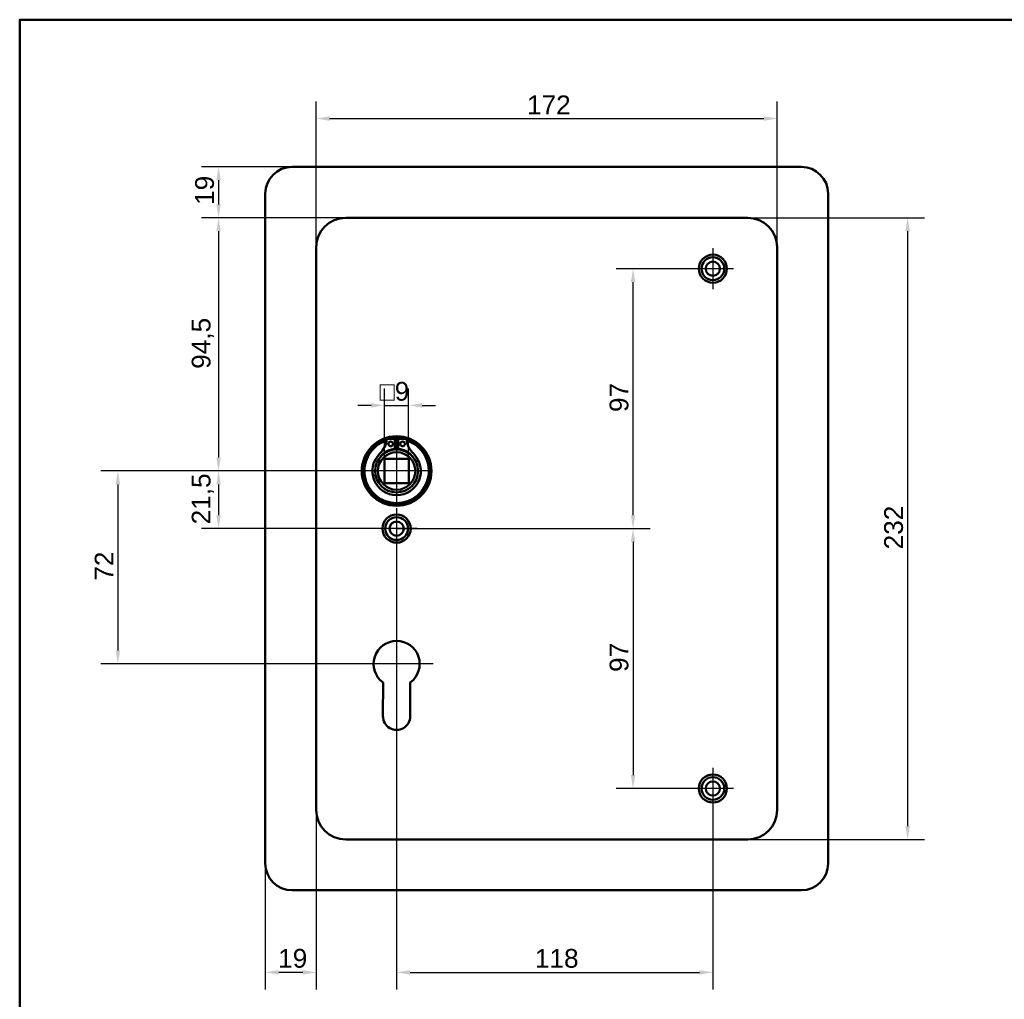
# Model space of a CAD drawing. Header units: millimetres. Extents: x 20 to 833, y 20 to 574.
# Tile 4 of 6: x 20 to 387, y 208 to 574. Entities that reach past the tile are written whole.
import ezdxf

# ---------------------------------------------------------------- set-up
doc = ezdxf.new("R2010")
doc.units = ezdxf.units.MM
doc.header["$LTSCALE"] = 2
for name, color, linetype, lineweight in [('Bemaßungen(DIN)', 7, 'Continuous', 25), ('Mittelpunktmarkierung(DIN)', 7, 'Continuous', 25), ('Sichtbare Kanten(DIN)', 7, 'Continuous', 50), ('Skizziergeometrie(DIN)', 7, 'Continuous', 50)]:
    doc.layers.add(name, color=color, linetype=linetype, lineweight=lineweight)
doc.styles.add('STANDARD-DIN~0', font='arial.ttf')
doc.dimstyles.new('CAD-LAN', dxfattribs={"dimscale": 2, "dimtxt": 3.5, "dimasz": 2.5, "dimexe": 3.175, "dimexo": 0, "dimgap": 0.8, "dimtad": 1, "dimrnd": 1e-08, "dimtxsty": 'STANDARD-DIN~0', "dimcen": 0.09, "dimdle": 10, "dimclrd": 250, "dimclre": 250, "dimclrt": 250, "dimadec": 0, "dimazin": 2, "dimtfac": 1, "dimtmove": 0, "dimatfit": 3, "dimfxl": 1, "dimtolj": 1, "dimtzin": 0, "dimlwd": 25, "dimlwe": 25, "dimarcsym": 0})

# ---------------------------------------------------------------- blocks, each defined once
blk = doc.blocks.new('Ränder Standardrahmen')
at = {"layer": 'Skizziergeometrie(DIN)', "flags": 128}
blk.add_lwpolyline([(10, 10), (10, 287), (410, 287), (410, 10), (10, 10)], dxfattribs=at)
blk = doc.blocks.new('*D8')
at = {"layer": 'Bemaßungen(DIN)', "color": 250, "linetype": 'Continuous', "lineweight": 25, "true_color": 0x3f3f3f, "transparency": 16777216}
for p, q in [((130.63, 489.06), (130.63, 543.45)), ((302.63, 489.06), (302.63, 543.45)), ((135.63, 537.1), (297.63, 537.1))]:
    blk.add_line(p, q, dxfattribs=at)
at = {"layer": 'Bemaßungen(DIN)', "color": 250, "linetype": 'Continuous', "true_color": 0x3f3f3f, "transparency": 16777216}
for points in [[(135.63, 537.93), (135.63, 536.26), (130.63, 537.1)], [(297.63, 537.93), (297.63, 536.26), (302.63, 537.1)]]:
    blk.add_solid(points, dxfattribs=at)
at = {"layer": 'Defpoints', "color": 0, "linetype": 'Continuous', "transparency": 16777216}
for p in [(302.63, 537.1), (130.63, 489.06), (302.63, 489.06)]:
    blk.add_point(p, dxfattribs=at)
at = {"layer": 'Bemaßungen(DIN)', "color": 250, "linetype": 'Continuous', "lineweight": 25, "true_color": 0x3f3f3f, "transparency": 16777216, "insert": (209.27, 545.72), "char_height": 7, "attachment_point": 1, "style": 'STANDARD-DIN~0'}
blk.add_mtext('\\A1;172', dxfattribs=at)
blk = doc.blocks.new('*D9')
at = {"layer": 'Bemaßungen(DIN)', "color": 250, "linetype": 'Continuous', "lineweight": 25, "true_color": 0x3f3f3f, "transparency": 16777216}
for p, q in [((291.63, 500.06), (357.65, 500.06)), ((351.3, 495.06), (351.3, 273.06)), ((291.63, 268.06), (357.65, 268.06))]:
    blk.add_line(p, q, dxfattribs=at)
at = {"layer": 'Bemaßungen(DIN)', "color": 250, "linetype": 'Continuous', "true_color": 0x3f3f3f, "transparency": 16777216}
for points in [[(350.47, 495.06), (352.14, 495.06), (351.3, 500.06)], [(350.47, 273.06), (352.14, 273.06), (351.3, 268.06)]]:
    blk.add_solid(points, dxfattribs=at)
at = {"layer": 'Defpoints', "color": 0, "linetype": 'Continuous', "transparency": 16777216}
for p in [(291.63, 500.06), (291.63, 268.06), (351.3, 268.06)]:
    blk.add_point(p, dxfattribs=at)
at = {"layer": 'Bemaßungen(DIN)', "color": 250, "linetype": 'Continuous', "lineweight": 25, "true_color": 0x3f3f3f, "transparency": 16777216, "insert": (342.55, 376.3), "char_height": 7, "attachment_point": 1, "rotation": 90, "style": 'STANDARD-DIN~0'}
blk.add_mtext('\\A1;232', dxfattribs=at)
blk = doc.blocks.new('*D10')
at = {"layer": 'Bemaßungen(DIN)', "color": 250, "linetype": 'Continuous', "lineweight": 25, "true_color": 0x3f3f3f, "transparency": 16777216}
for p, q in [((141.63, 500.06), (87.85, 500.06)), ((94.2, 495.06), (94.2, 410.56)), ((160.63, 405.56), (87.85, 405.56))]:
    blk.add_line(p, q, dxfattribs=at)
at = {"layer": 'Bemaßungen(DIN)', "color": 250, "linetype": 'Continuous', "true_color": 0x3f3f3f, "transparency": 16777216}
for points in [[(93.37, 495.06), (95.04, 495.06), (94.2, 500.06)], [(93.37, 410.56), (95.04, 410.56), (94.2, 405.56)]]:
    blk.add_solid(points, dxfattribs=at)
at = {"layer": 'Defpoints', "color": 0, "linetype": 'Continuous', "transparency": 16777216}
for p in [(141.63, 500.06), (94.2, 405.56), (160.63, 405.56)]:
    blk.add_point(p, dxfattribs=at)
at = {"layer": 'Bemaßungen(DIN)', "color": 250, "linetype": 'Continuous', "lineweight": 25, "true_color": 0x3f3f3f, "transparency": 16777216, "insert": (84.19, 443.69), "char_height": 7, "attachment_point": 1, "rotation": 90, "style": 'STANDARD-DIN~0'}
blk.add_mtext('\\A1;94,5', dxfattribs=at)
blk = doc.blocks.new('*D11')
at = {"layer": 'Bemaßungen(DIN)', "color": 250, "linetype": 'Continuous', "lineweight": 25, "true_color": 0x3f3f3f, "transparency": 16777216}
for p, q in [((160.63, 405.56), (87.85, 405.56)), ((94.2, 400.56), (94.2, 389.06)), ((160.63, 384.06), (87.85, 384.06))]:
    blk.add_line(p, q, dxfattribs=at)
at = {"layer": 'Bemaßungen(DIN)', "color": 250, "linetype": 'Continuous', "true_color": 0x3f3f3f, "transparency": 16777216}
for points in [[(93.37, 400.56), (95.04, 400.56), (94.2, 405.56)], [(93.37, 389.06), (95.04, 389.06), (94.2, 384.06)]]:
    blk.add_solid(points, dxfattribs=at)
at = {"layer": 'Defpoints', "color": 0, "linetype": 'Continuous', "transparency": 16777216}
for p in [(160.63, 405.56), (94.2, 384.06), (160.63, 384.06)]:
    blk.add_point(p, dxfattribs=at)
at = {"layer": 'Bemaßungen(DIN)', "color": 250, "linetype": 'Continuous', "lineweight": 25, "true_color": 0x3f3f3f, "transparency": 16777216, "insert": (84.19, 385.63), "char_height": 7, "attachment_point": 1, "rotation": 90, "style": 'STANDARD-DIN~0'}
blk.add_mtext('\\A1;21,5', dxfattribs=at)
blk = doc.blocks.new('*D12')
at = {"layer": 'Bemaßungen(DIN)', "color": 250, "linetype": 'Continuous', "lineweight": 25, "true_color": 0x3f3f3f, "transparency": 16777216}
for p, q in [((148.63, 405.56), (50.28, 405.56)), ((56.63, 400.56), (56.63, 338.56)), ((160.63, 333.56), (50.28, 333.56))]:
    blk.add_line(p, q, dxfattribs=at)
at = {"layer": 'Bemaßungen(DIN)', "color": 250, "linetype": 'Continuous', "true_color": 0x3f3f3f, "transparency": 16777216}
for points in [[(55.8, 400.56), (57.47, 400.56), (56.63, 405.56)], [(55.8, 338.56), (57.47, 338.56), (56.63, 333.56)]]:
    blk.add_solid(points, dxfattribs=at)
at = {"layer": 'Defpoints', "color": 0, "linetype": 'Continuous', "transparency": 16777216}
for p in [(148.63, 405.56), (56.63, 333.56), (160.63, 333.56)]:
    blk.add_point(p, dxfattribs=at)
at = {"layer": 'Bemaßungen(DIN)', "color": 250, "linetype": 'Continuous', "lineweight": 25, "true_color": 0x3f3f3f, "transparency": 16777216, "insert": (48, 364.61), "char_height": 7, "attachment_point": 1, "rotation": 90, "style": 'STANDARD-DIN~0'}
blk.add_mtext('\\A1;72', dxfattribs=at)
blk = doc.blocks.new('*D13')
at = {"layer": 'Bemaßungen(DIN)', "color": 250, "linetype": 'Continuous', "lineweight": 25, "true_color": 0x3f3f3f, "transparency": 16777216}
for p, q in [((270.98, 481.06), (242.5, 481.06)), ((248.85, 389.06), (248.85, 476.06)), ((160.63, 384.06), (255.2, 384.06))]:
    blk.add_line(p, q, dxfattribs=at)
at = {"layer": 'Bemaßungen(DIN)', "color": 250, "linetype": 'Continuous', "true_color": 0x3f3f3f, "transparency": 16777216}
for points in [[(248.02, 476.06), (249.68, 476.06), (248.85, 481.06)], [(248.02, 389.06), (249.68, 389.06), (248.85, 384.06)]]:
    blk.add_solid(points, dxfattribs=at)
at = {"layer": 'Defpoints', "color": 0, "linetype": 'Continuous', "transparency": 16777216}
for p in [(248.85, 481.06), (270.98, 481.06), (160.63, 384.06)]:
    blk.add_point(p, dxfattribs=at)
at = {"layer": 'Bemaßungen(DIN)', "color": 250, "linetype": 'Continuous', "lineweight": 25, "true_color": 0x3f3f3f, "transparency": 16777216, "insert": (240.1, 427.55), "char_height": 7, "attachment_point": 1, "rotation": 90, "style": 'STANDARD-DIN~0'}
blk.add_mtext('\\A1;97', dxfattribs=at)
blk = doc.blocks.new('*D14')
at = {"layer": 'Bemaßungen(DIN)', "color": 250, "linetype": 'Continuous', "lineweight": 25, "true_color": 0x3f3f3f, "transparency": 16777216}
for p, q in [((160.63, 384.06), (255.2, 384.06)), ((248.85, 379.06), (248.85, 292.06)), ((270.98, 287.06), (242.5, 287.06))]:
    blk.add_line(p, q, dxfattribs=at)
at = {"layer": 'Bemaßungen(DIN)', "color": 250, "linetype": 'Continuous', "true_color": 0x3f3f3f, "transparency": 16777216}
for points in [[(248.02, 379.06), (249.68, 379.06), (248.85, 384.06)], [(248.02, 292.06), (249.68, 292.06), (248.85, 287.06)]]:
    blk.add_solid(points, dxfattribs=at)
at = {"layer": 'Defpoints', "color": 0, "linetype": 'Continuous', "transparency": 16777216}
for p in [(160.63, 384.06), (248.85, 287.06), (270.98, 287.06)]:
    blk.add_point(p, dxfattribs=at)
at = {"layer": 'Bemaßungen(DIN)', "color": 250, "linetype": 'Continuous', "lineweight": 25, "true_color": 0x3f3f3f, "transparency": 16777216, "insert": (240.1, 330.55), "char_height": 7, "attachment_point": 1, "rotation": 90, "style": 'STANDARD-DIN~0'}
blk.add_mtext('\\A1;97', dxfattribs=at)
blk = doc.blocks.new('*D15')
at = {"layer": 'Bemaßungen(DIN)', "color": 250, "linetype": 'Continuous', "lineweight": 25, "true_color": 0x3f3f3f, "transparency": 16777216}
for p, q in [((160.63, 376.41), (160.63, 212.08)), ((278.63, 279.41), (278.63, 212.08)), ((165.63, 218.43), (273.63, 218.43))]:
    blk.add_line(p, q, dxfattribs=at)
at = {"layer": 'Bemaßungen(DIN)', "color": 250, "linetype": 'Continuous', "true_color": 0x3f3f3f, "transparency": 16777216}
for points in [[(165.63, 219.27), (165.63, 217.6), (160.63, 218.43)], [(273.63, 219.27), (273.63, 217.6), (278.63, 218.43)]]:
    blk.add_solid(points, dxfattribs=at)
at = {"layer": 'Defpoints', "color": 0, "linetype": 'Continuous', "transparency": 16777216}
for p in [(160.63, 376.41), (278.63, 279.41), (278.63, 218.43)]:
    blk.add_point(p, dxfattribs=at)
at = {"layer": 'Bemaßungen(DIN)', "color": 250, "linetype": 'Continuous', "lineweight": 25, "true_color": 0x3f3f3f, "transparency": 16777216, "insert": (212.22, 227.18), "char_height": 7, "attachment_point": 1, "style": 'STANDARD-DIN~0'}
blk.add_mtext('\\A1;118', dxfattribs=at)
blk = doc.blocks.new('*D16')
at = {"layer": 'Bemaßungen(DIN)', "color": 250, "linetype": 'Continuous', "lineweight": 25, "true_color": 0x3f3f3f, "transparency": 16777216}
for p, q in [((130.63, 279.06), (130.63, 212.08)), ((111.63, 259.06), (111.63, 212.08)), ((125.63, 218.43), (116.63, 218.43))]:
    blk.add_line(p, q, dxfattribs=at)
at = {"layer": 'Bemaßungen(DIN)', "color": 250, "linetype": 'Continuous', "true_color": 0x3f3f3f, "transparency": 16777216}
for points in [[(116.63, 219.27), (116.63, 217.6), (111.63, 218.43)], [(125.63, 219.27), (125.63, 217.6), (130.63, 218.43)]]:
    blk.add_solid(points, dxfattribs=at)
at = {"layer": 'Defpoints', "color": 0, "linetype": 'Continuous', "transparency": 16777216}
for p in [(130.63, 279.06), (111.63, 259.06), (111.63, 218.43)]:
    blk.add_point(p, dxfattribs=at)
at = {"layer": 'Bemaßungen(DIN)', "color": 250, "linetype": 'Continuous', "lineweight": 25, "true_color": 0x3f3f3f, "transparency": 16777216, "insert": (116.44, 227.18), "char_height": 7, "attachment_point": 1, "style": 'STANDARD-DIN~0'}
blk.add_mtext('\\A1;19', dxfattribs=at)
blk = doc.blocks.new('*D17')
at = {"layer": 'Bemaßungen(DIN)', "color": 250, "linetype": 'Continuous', "lineweight": 25, "true_color": 0x3f3f3f, "transparency": 16777216}
for p, q in [((121.63, 519.06), (87.85, 519.06)), ((94.2, 514.06), (94.2, 505.06)), ((141.63, 500.06), (87.85, 500.06))]:
    blk.add_line(p, q, dxfattribs=at)
at = {"layer": 'Bemaßungen(DIN)', "color": 250, "linetype": 'Continuous', "true_color": 0x3f3f3f, "transparency": 16777216}
for points in [[(93.37, 514.06), (95.04, 514.06), (94.2, 519.06)], [(93.37, 505.06), (95.04, 505.06), (94.2, 500.06)]]:
    blk.add_solid(points, dxfattribs=at)
at = {"layer": 'Defpoints', "color": 0, "linetype": 'Continuous', "transparency": 16777216}
for p in [(121.63, 519.06), (94.2, 500.06), (141.63, 500.06)]:
    blk.add_point(p, dxfattribs=at)
at = {"layer": 'Bemaßungen(DIN)', "color": 250, "linetype": 'Continuous', "lineweight": 25, "true_color": 0x3f3f3f, "transparency": 16777216, "insert": (85.46, 504.87), "char_height": 7, "attachment_point": 1, "rotation": 90, "style": 'STANDARD-DIN~0'}
blk.add_mtext('\\A1;19', dxfattribs=at)
blk = doc.blocks.new('*D18')
at = {"layer": 'Bemaßungen(DIN)', "color": 250, "linetype": 'Continuous', "lineweight": 25, "true_color": 0x3f3f3f, "transparency": 16777216}
for p, q in [((156.13, 410.06), (156.13, 436.41)), ((165.13, 410.06), (165.13, 436.41)), ((151.13, 430.06), (146.13, 430.06)), ((156.13, 430.06), (165.13, 430.06)), ((170.13, 430.06), (175.13, 430.06))]:
    blk.add_line(p, q, dxfattribs=at)
at = {"layer": 'Bemaßungen(DIN)', "color": 250, "linetype": 'Continuous', "true_color": 0x3f3f3f, "transparency": 16777216}
for points in [[(151.13, 430.89), (151.13, 429.23), (156.13, 430.06)], [(170.13, 430.89), (170.13, 429.23), (165.13, 430.06)]]:
    blk.add_solid(points, dxfattribs=at)
at = {"layer": 'Defpoints', "color": 0, "linetype": 'Continuous', "transparency": 16777216}
for p in [(165.13, 430.06), (156.13, 410.06), (165.13, 410.06)]:
    blk.add_point(p, dxfattribs=at)
at = {"layer": 'Bemaßungen(DIN)', "color": 250, "linetype": 'Continuous', "lineweight": 25, "true_color": 0x3f3f3f, "transparency": 16777216, "insert": (154.26, 438.81), "char_height": 7, "attachment_point": 1, "style": 'STANDARD-DIN~0'}
blk.add_mtext('\\A1;\\fAIGDT|b0|i0;\\H7.0000;o\\fArial|b0|i0;\\H7.0000;9', dxfattribs=at)

msp = doc.modelspace()

# ---------------------------------------------------------------- linework, layer by layer
at = {"layer": 'Mittelpunktmarkierung(DIN)', "linetype": 'Continuous'}
for p, q in [((278.633, 488.71), (278.633, 473.41)), ((286.283, 481.06), (270.983, 481.06)), ((160.633, 417.56), (160.633, 393.56)), ((172.633, 405.56), (148.633, 405.56)), ((160.633, 391.71), (160.633, 376.41)), ((168.283, 384.06), (152.983, 384.06)), ((160.633, 347.16), (160.633, 323.56)), ((174.233, 333.56), (147.033, 333.56)), ((278.633, 294.71), (278.633, 279.41)), ((286.283, 287.06), (270.983, 287.06))]:
    msp.add_line(p, q, dxfattribs=at)
at = {"layer": 'Sichtbare Kanten(DIN)'}
for p, q in [((121.633, 519.06), (311.633, 519.06)), ((111.633, 259.06), (111.633, 509.06)), ((321.633, 509.06), (321.633, 259.06)), ((291.633, 500.06), (141.633, 500.06)), ((130.633, 489.06), (130.633, 279.06)), ((302.633, 279.06), (302.633, 489.06)), ((156.993, 417.518), (160.016, 417.518)), ((160.016, 417.518), (160.016, 413.818)), ((161.25, 413.818), (161.25, 417.518)), ((161.25, 417.518), (164.274, 417.518)), ((156.133, 401.06), (156.133, 410.06)), ((156.133, 410.06), (165.133, 410.06)), ((165.133, 410.06), (165.133, 401.06)), ((165.133, 401.06), (156.133, 401.06)), ((155.533, 314.055), (155.576, 326.604)), ((165.713, 326.621), (165.733, 314.045)), ((141.633, 268.06), (291.633, 268.06)), ((311.633, 249.06), (121.633, 249.06))]:
    msp.add_line(p, q, dxfattribs=at)
for centre, radius in [((278.633, 481.06), 5.25), ((278.633, 481.06), 4.25), ((278.633, 481.06), 2.65), ((160.633, 405.56), 13), ((160.633, 405.56), 12.5), ((158.401, 415.668), 0.85), ((162.865, 415.668), 0.85), ((160.633, 405.56), 8), ((160.633, 405.56), 7), ((160.633, 384.06), 5.25), ((160.633, 384.06), 4.25), ((160.633, 384.06), 2.65), ((278.633, 287.06), 5.25), ((278.633, 287.06), 4.25), ((278.633, 287.06), 2.65)]:
    msp.add_circle(centre, radius, dxfattribs=at)
for centre, radius, start, end in [((121.633, 509.06), 10, 90, 180), ((311.633, 509.06), 10, 0, 90), ((141.633, 489.06), 11, 90, 180), ((291.633, 489.06), 11, 0, 90), ((160.633, 405.56), 12, 108.17213, 71.82787), ((148.31, 418.258), 8.678, 314.1409, 355.03295), ((160.633, 405.56), 12, 85.21102, 94.78898), ((172.956, 418.258), 8.678, 184.96705, 225.8591), ((160.633, 405.56), 9.017, 134.1409, 45.8591), ((160.633, 406.293), 7.55, 94.68501, 144.3129), ((160.633, 405.56), 8.2, 63.63056, 116.36944), ((160.633, 405.56), 9, 86.0711, 93.9289), ((160.633, 406.293), 7.55, 35.6871, 85.31499), ((160.633, 333.56), 8.6, 306.20625, 233.98041), ((160.633, 314.037), 5.1, 179.80533, 0.09125), ((141.633, 279.06), 11, 180, 270), ((291.633, 279.06), 11, 270, 0), ((121.633, 259.06), 10, 180, 270), ((311.633, 259.06), 10, 270, 0)]:
    msp.add_arc(centre, radius, start, end, dxfattribs=at)

# ---------------------------------------------------------------- block references
at = {"xscale": 2, "yscale": 2, "zscale": 2}
msp.add_blockref('Ränder Standardrahmen', (0, 0), dxfattribs=at)

# ---------------------------------------------------------------- dimensions: what is measured, and where the dimension line sits
at = {"layer": 'Bemaßungen(DIN)', "color": 250, "linetype": 'Continuous', "lineweight": 25, "true_color": 0x3f3f3f}
for base, p1, p2, angle, picture, middle in [((302.633, 537.095), (130.633, 489.06), (302.633, 489.06), 180, '*D8', (216.633, 537.095)), ((94.205, 500.06), (121.633, 519.06), (141.633, 500.06), 270, '*D17', (94.205, 509.56)), ((94.205, 405.56), (141.633, 500.06), (160.633, 405.56), 90, '*D10', (94.205, 452.81)), ((351.304, 268.06), (291.633, 500.06), (291.633, 268.06), 90, '*D9', (351.304, 384.06)), ((248.852, 481.06), (160.633, 384.06), (270.983, 481.06), 90, '*D13', (248.852, 432.56)), ((56.633, 333.56), (148.633, 405.56), (160.633, 333.56), 90, '*D12', (56.633, 369.56)), ((94.205, 384.06), (160.633, 405.56), (160.633, 384.06), 90, '*D11', (94.205, 394.81)), ((248.852, 287.06), (160.633, 384.06), (270.983, 287.06), 90, '*D14', (248.852, 335.56)), ((278.633, 218.434), (160.633, 376.41), (278.633, 279.41), 180, '*D15', (219.633, 218.434)), ((111.633, 218.434), (130.633, 279.06), (111.633, 259.06), 180, '*D16', (121.133, 218.434))]:
    dim = msp.add_linear_dim(base=base, p1=p1, p2=p2, angle=angle, dimstyle='CAD-LAN', override={"dimgap": 0.8, "dimdec": 2, "dimtol": 0, "dimlim": 0, "dimtp": 0, "dimtm": 0, "dimtdec": 2, "dimtofl": 0, "dimatfit": 1}, dxfattribs=at)
    dim.commit()
    dim.dimension.update_dxf_attribs({"geometry": picture, "text_midpoint": middle, "dimtype": 160})
dim = msp.add_linear_dim(base=(165.133, 430.06), p1=(156.133, 410.06), p2=(165.133, 410.06), angle=180, text='\\fAIGDT|b0|i0;\\H7.0000;o\\fArial|b0|i0;\\H7.0000;<>', dimstyle='CAD-LAN', override={"dimgap": 0.8, "dimdec": 2, "dimtol": 0, "dimlim": 0, "dimtp": 0, "dimtm": 0, "dimtdec": 2, "dimtofl": 1, "dimatfit": 1}, dxfattribs=at)
dim.commit()
dim.dimension.update_dxf_attribs({"geometry": '*D18', "text_midpoint": (160.633, 430.06), "dimtype": 160})

doc.saveas('drawing.dxf')
